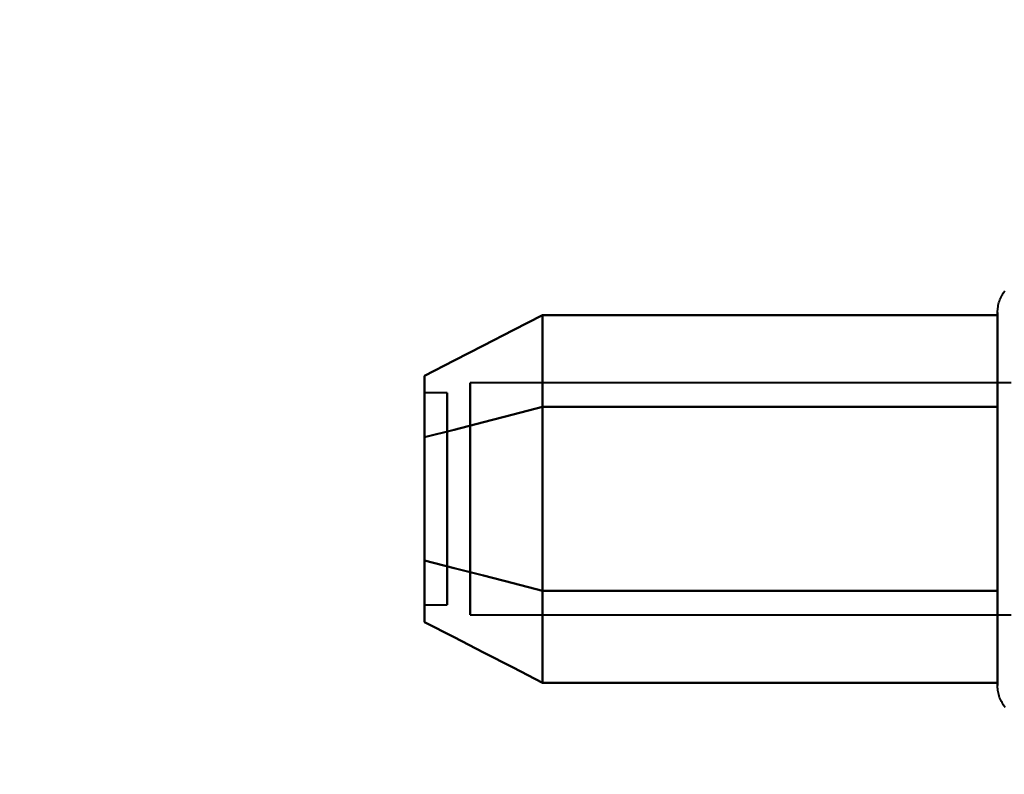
# Model space of a CAD drawing. Header units: millimetres. Extents: x -1115 to 1388, y -280 to 1010.
# Tile 12 of 76: x -352 to -331, y 177 to 194. Entities that reach past the tile are written whole.
import ezdxf

# ---------------------------------------------------------------- set-up
doc = ezdxf.new("R2010")
doc.units = ezdxf.units.MM
for name, color, linetype, lineweight in [('A-ANNO-DIMS', 211, 'Continuous', 30), ('A-ANNO-DIMS-20', 211, 'Continuous', 30), ('G-IMPT', 8, 'Continuous', 40)]:
    doc.layers.add(name, color=color, linetype=linetype, lineweight=lineweight)
doc.styles.add('Arial_1', font='arial.ttf', dxfattribs={"height": 60})
doc.dimstyles.new('Linéaire', dxfattribs={"dimscale": 304.8, "dimtxt": 61.215564, "dimasz": 0.131234, "dimexe": 0.131234, "dimexo": 0.131234, "dimgap": 0.131234, "dimtad": 1, "dimdec": 0, "dimzin": 0, "dimdsep": 46, "dimtxsty": 'Arial_1', "dimblk1": 'OBLIQUE', "dimblk2": 'OBLIQUE', "dimsah": 1, "dimcen": 0.09, "dimazin": 0, "dimtfac": 1, "dimtdec": 4, "dimtix": 1, "dimtmove": 0, "dimatfit": 3, "dimfxl": 1, "dimtvp": 1, "dimtfill": 1, "dimtolj": 1, "dimtzin": 0, "dimarcsym": 2})

# ---------------------------------------------------------------- blocks, each defined once
blk = doc.blocks.new('NEXA 700 CALQUES_dwg-751640-Droite')
at = {"layer": 'G-IMPT'}
for p, q in [((-330.796, 185.422), (-330.796, 187.472)), ((-330.796, 185.422), (-330.796, 187.472)), ((-330.796, 181.322), (-330.796, 186.923)), ((-330.796, 181.322), (-330.796, 186.923)), ((-330.5, 185.921), (-342.389, 185.921)), ((-330.5, 185.921), (-342.389, 185.921)), ((-342.389, 182.098), (-342.389, 185.921)), ((-342.389, 182.098), (-342.389, 185.921)), ((-342.389, 185.921), (-342.389, 182.098)), ((-342.389, 185.921), (-342.389, 182.098)), ((-342.889, 185.702), (-343.389, 185.702)), ((-342.889, 185.702), (-343.389, 185.702)), ((-343.389, 185.702), (-343.389, 183.14)), ((-343.389, 185.702), (-343.389, 183.14)), ((-343.389, 183.14), (-343.389, 185.702)), ((-343.389, 183.14), (-343.389, 185.702)), ((-342.889, 185.702), (-342.889, 183.14)), ((-342.889, 185.702), (-342.889, 183.14)), ((-342.889, 183.14), (-342.889, 185.702)), ((-342.889, 183.14), (-342.889, 185.702)), ((-330.796, 179.272), (-330.796, 185.422)), ((-330.796, 179.272), (-330.796, 185.422)), ((-342.389, 180.824), (-342.389, 184.646)), ((-342.389, 180.824), (-342.389, 184.646)), ((-342.389, 184.646), (-342.389, 180.824)), ((-342.389, 184.646), (-342.389, 180.824)), ((-343.389, 183.604), (-343.389, 181.042)), ((-343.389, 183.604), (-343.389, 181.042)), ((-343.389, 181.042), (-343.389, 183.604)), ((-343.389, 181.042), (-343.389, 183.604)), ((-342.889, 183.604), (-342.889, 181.042)), ((-342.889, 183.604), (-342.889, 181.042)), ((-342.889, 181.042), (-342.889, 183.604)), ((-342.889, 181.042), (-342.889, 183.604)), ((-343.389, 181.042), (-342.889, 181.042)), ((-343.389, 181.042), (-342.889, 181.042)), ((-342.389, 180.824), (-330.5, 180.824)), ((-342.389, 180.824), (-330.5, 180.824))]:
    blk.add_line(p, q, dxfattribs=at)
at = {"layer": 'G-IMPT', "flags": 128}
for points in [[(-330.796, 187.472), (-330.795, 187.504), (-330.793, 187.535), (-330.79, 187.567), (-330.786, 187.598), (-330.78, 187.629), (-330.773, 187.66), (-330.765, 187.691), (-330.756, 187.721), (-330.745, 187.751), (-330.733, 187.78), (-330.72, 187.809), (-330.706, 187.837), (-330.691, 187.865), (-330.675, 187.892), (-330.658, 187.919), (-330.639, 187.944)], [(-330.796, 187.472), (-330.795, 187.504), (-330.793, 187.535), (-330.79, 187.567), (-330.786, 187.598), (-330.78, 187.629), (-330.773, 187.66), (-330.765, 187.691), (-330.756, 187.721), (-330.745, 187.751), (-330.733, 187.78), (-330.72, 187.809), (-330.706, 187.837), (-330.691, 187.865), (-330.675, 187.892), (-330.658, 187.919), (-330.639, 187.944)], [(-340.796, 187.414), (-341.444, 187.081), (-342.092, 186.748), (-342.741, 186.414), (-343.389, 186.081)], [(-343.389, 186.081), (-342.741, 186.414), (-342.092, 186.748), (-341.444, 187.081), (-340.796, 187.414)], [(-340.796, 187.414), (-341.444, 187.081), (-342.092, 186.748), (-342.741, 186.414), (-343.389, 186.081)], [(-343.389, 186.081), (-342.741, 186.414), (-342.092, 186.748), (-341.444, 187.081), (-340.796, 187.414)], [(-340.796, 185.393), (-340.796, 185.898), (-340.796, 186.403), (-340.796, 186.909), (-340.796, 187.414)], [(-340.796, 187.414), (-340.796, 186.909), (-340.796, 186.403), (-340.796, 185.898), (-340.796, 185.393)], [(-340.796, 185.393), (-340.796, 185.898), (-340.796, 186.403), (-340.796, 186.909), (-340.796, 187.414)], [(-340.796, 187.414), (-340.796, 186.909), (-340.796, 186.403), (-340.796, 185.898), (-340.796, 185.393)], [(-340.796, 187.414), (-340.796, 186.909), (-340.796, 186.403), (-340.796, 185.898), (-340.796, 185.393)], [(-330.796, 187.414), (-333.296, 187.414), (-335.796, 187.414), (-338.296, 187.414), (-340.796, 187.414)], [(-340.796, 185.393), (-340.796, 185.898), (-340.796, 186.403), (-340.796, 186.909), (-340.796, 187.414)], [(-340.796, 187.414), (-338.296, 187.414), (-335.796, 187.414), (-333.296, 187.414), (-330.796, 187.414)], [(-340.796, 187.414), (-340.796, 186.909), (-340.796, 186.403), (-340.796, 185.898), (-340.796, 185.393)], [(-330.796, 187.414), (-333.296, 187.414), (-335.796, 187.414), (-338.296, 187.414), (-340.796, 187.414)], [(-340.796, 185.393), (-340.796, 185.898), (-340.796, 186.403), (-340.796, 186.909), (-340.796, 187.414)], [(-340.796, 187.414), (-338.296, 187.414), (-335.796, 187.414), (-333.296, 187.414), (-330.796, 187.414)], [(-330.796, 187.472), (-330.796, 187.469), (-330.796, 187.459), (-330.796, 187.443), (-330.796, 187.42), (-330.796, 187.391), (-330.796, 187.355), (-330.796, 187.313), (-330.796, 187.264), (-330.796, 187.209), (-330.796, 187.149), (-330.796, 187.082), (-330.796, 187.009), (-330.796, 186.93), (-330.796, 186.846), (-330.796, 186.756), (-330.796, 186.661), (-330.796, 186.56), (-330.796, 186.455), (-330.796, 186.344), (-330.796, 186.229), (-330.796, 186.109), (-330.796, 185.985), (-330.796, 185.856), (-330.796, 185.724), (-330.796, 185.588), (-330.796, 185.448), (-330.796, 185.305), (-330.796, 185.159), (-330.796, 185.01), (-330.796, 184.858), (-330.796, 184.704), (-330.796, 184.548), (-330.796, 184.39), (-330.796, 184.23), (-330.796, 184.069), (-330.796, 183.907), (-330.796, 183.744), (-330.796, 183.58), (-330.796, 183.417), (-330.796, 183.253), (-330.796, 183.089), (-330.796, 182.925), (-330.796, 182.763), (-330.796, 182.601), (-330.796, 182.441), (-330.796, 182.282), (-330.796, 182.125), (-330.796, 181.969), (-330.796, 181.817), (-330.796, 181.666), (-330.796, 181.518), (-330.796, 181.374), (-330.796, 181.322)], [(-330.796, 185.422), (-330.796, 185.563), (-330.796, 185.7), (-330.796, 185.833), (-330.796, 185.962), (-330.796, 186.087), (-330.796, 186.208), (-330.796, 186.324), (-330.796, 186.435), (-330.796, 186.542), (-330.796, 186.643), (-330.796, 186.739), (-330.796, 186.83), (-330.796, 186.916), (-330.796, 186.995), (-330.796, 187.069), (-330.796, 187.137), (-330.796, 187.199), (-330.796, 187.255), (-330.796, 187.304), (-330.796, 187.348), (-330.796, 187.385), (-330.796, 187.415), (-330.796, 187.439), (-330.796, 187.457), (-330.796, 187.468), (-330.796, 187.472)], [(-330.796, 187.472), (-330.796, 187.469), (-330.796, 187.459), (-330.796, 187.443), (-330.796, 187.42), (-330.796, 187.391), (-330.796, 187.355), (-330.796, 187.313), (-330.796, 187.264), (-330.796, 187.209), (-330.796, 187.149), (-330.796, 187.082), (-330.796, 187.009), (-330.796, 186.93), (-330.796, 186.846), (-330.796, 186.756), (-330.796, 186.661), (-330.796, 186.56), (-330.796, 186.455), (-330.796, 186.344), (-330.796, 186.229), (-330.796, 186.109), (-330.796, 185.985), (-330.796, 185.856), (-330.796, 185.724), (-330.796, 185.588), (-330.796, 185.448), (-330.796, 185.305), (-330.796, 185.159), (-330.796, 185.01), (-330.796, 184.858), (-330.796, 184.704), (-330.796, 184.548), (-330.796, 184.39), (-330.796, 184.23), (-330.796, 184.069), (-330.796, 183.907), (-330.796, 183.744), (-330.796, 183.58), (-330.796, 183.417), (-330.796, 183.253), (-330.796, 183.089), (-330.796, 182.925), (-330.796, 182.763), (-330.796, 182.601), (-330.796, 182.441), (-330.796, 182.282), (-330.796, 182.125), (-330.796, 181.969), (-330.796, 181.817), (-330.796, 181.666), (-330.796, 181.518), (-330.796, 181.374), (-330.796, 181.322)], [(-330.796, 185.422), (-330.796, 185.563), (-330.796, 185.7), (-330.796, 185.833), (-330.796, 185.962), (-330.796, 186.087), (-330.796, 186.208), (-330.796, 186.324), (-330.796, 186.435), (-330.796, 186.542), (-330.796, 186.643), (-330.796, 186.739), (-330.796, 186.83), (-330.796, 186.916), (-330.796, 186.995), (-330.796, 187.069), (-330.796, 187.137), (-330.796, 187.199), (-330.796, 187.255), (-330.796, 187.304), (-330.796, 187.348), (-330.796, 187.385), (-330.796, 187.415), (-330.796, 187.439), (-330.796, 187.457), (-330.796, 187.468), (-330.796, 187.472)], [(-330.796, 185.393), (-330.796, 185.898), (-330.796, 186.403), (-330.796, 186.909), (-330.796, 187.414)], [(-330.796, 187.414), (-330.796, 186.909), (-330.796, 186.403), (-330.796, 185.898), (-330.796, 185.393)], [(-330.796, 185.393), (-330.796, 185.898), (-330.796, 186.403), (-330.796, 186.909), (-330.796, 187.414)], [(-330.796, 187.414), (-330.796, 186.909), (-330.796, 186.403), (-330.796, 185.898), (-330.796, 185.393)], [(-340.796, 185.393), (-341.444, 185.226), (-342.092, 185.06), (-342.741, 184.893), (-343.389, 184.727)], [(-343.389, 184.727), (-342.741, 184.893), (-342.092, 185.06), (-341.444, 185.226), (-340.796, 185.393)], [(-340.796, 185.393), (-341.444, 185.226), (-342.092, 185.06), (-342.741, 184.893), (-343.389, 184.727)], [(-343.389, 184.727), (-342.741, 184.893), (-342.092, 185.06), (-341.444, 185.226), (-340.796, 185.393)], [(-340.796, 185.393), (-341.444, 185.226), (-342.092, 185.06), (-342.741, 184.893), (-343.389, 184.727)], [(-343.389, 184.727), (-342.741, 184.893), (-342.092, 185.06), (-341.444, 185.226), (-340.796, 185.393)], [(-340.796, 185.393), (-341.444, 185.226), (-342.092, 185.06), (-342.741, 184.893), (-343.389, 184.727)], [(-343.389, 184.727), (-342.741, 184.893), (-342.092, 185.06), (-341.444, 185.226), (-340.796, 185.393)], [(-340.796, 181.352), (-340.796, 182.362), (-340.796, 183.372), (-340.796, 184.383), (-340.796, 185.393)], [(-340.796, 185.393), (-340.796, 184.383), (-340.796, 183.372), (-340.796, 182.362), (-340.796, 181.352)], [(-340.796, 181.352), (-340.796, 182.362), (-340.796, 183.372), (-340.796, 184.383), (-340.796, 185.393)], [(-340.796, 185.393), (-340.796, 184.383), (-340.796, 183.372), (-340.796, 182.362), (-340.796, 181.352)], [(-340.796, 185.393), (-340.796, 184.383), (-340.796, 183.372), (-340.796, 182.362), (-340.796, 181.352)], [(-330.796, 185.393), (-333.296, 185.393), (-335.796, 185.393), (-338.296, 185.393), (-340.796, 185.393)], [(-340.796, 185.393), (-338.296, 185.393), (-335.796, 185.393), (-333.296, 185.393), (-330.796, 185.393)], [(-330.796, 185.393), (-333.296, 185.393), (-335.796, 185.393), (-338.296, 185.393), (-340.796, 185.393)], [(-340.796, 181.352), (-340.796, 182.362), (-340.796, 183.372), (-340.796, 184.383), (-340.796, 185.393)], [(-340.796, 185.393), (-338.296, 185.393), (-335.796, 185.393), (-333.296, 185.393), (-330.796, 185.393)], [(-340.796, 185.393), (-340.796, 184.383), (-340.796, 183.372), (-340.796, 182.362), (-340.796, 181.352)], [(-330.796, 185.393), (-333.296, 185.393), (-335.796, 185.393), (-338.296, 185.393), (-340.796, 185.393)], [(-340.796, 185.393), (-338.296, 185.393), (-335.796, 185.393), (-333.296, 185.393), (-330.796, 185.393)], [(-330.796, 185.393), (-333.296, 185.393), (-335.796, 185.393), (-338.296, 185.393), (-340.796, 185.393)], [(-340.796, 181.352), (-340.796, 182.362), (-340.796, 183.372), (-340.796, 184.383), (-340.796, 185.393)], [(-340.796, 185.393), (-338.296, 185.393), (-335.796, 185.393), (-333.296, 185.393), (-330.796, 185.393)], [(-330.796, 179.272), (-330.796, 179.276), (-330.796, 179.285), (-330.796, 179.302), (-330.796, 179.325), (-330.796, 179.354), (-330.796, 179.39), (-330.796, 179.432), (-330.796, 179.48), (-330.796, 179.535), (-330.796, 179.596), (-330.796, 179.663), (-330.796, 179.736), (-330.796, 179.814), (-330.796, 179.899), (-330.796, 179.988), (-330.796, 180.084), (-330.796, 180.184), (-330.796, 180.29), (-330.796, 180.4), (-330.796, 180.516), (-330.796, 180.636), (-330.796, 180.76), (-330.796, 180.888), (-330.796, 181.021), (-330.796, 181.157), (-330.796, 181.297), (-330.796, 181.44), (-330.796, 181.586), (-330.796, 181.735), (-330.796, 181.887), (-330.796, 182.041), (-330.796, 182.197), (-330.796, 182.355), (-330.796, 182.514), (-330.796, 182.675), (-330.796, 182.838), (-330.796, 183.001), (-330.796, 183.164), (-330.796, 183.328), (-330.796, 183.492), (-330.796, 183.656), (-330.796, 183.819), (-330.796, 183.982), (-330.796, 184.143), (-330.796, 184.304), (-330.796, 184.463), (-330.796, 184.62), (-330.796, 184.775), (-330.796, 184.928), (-330.796, 185.079), (-330.796, 185.226), (-330.796, 185.371), (-330.796, 185.422)], [(-330.796, 179.272), (-330.796, 179.276), (-330.796, 179.285), (-330.796, 179.302), (-330.796, 179.325), (-330.796, 179.354), (-330.796, 179.39), (-330.796, 179.432), (-330.796, 179.48), (-330.796, 179.535), (-330.796, 179.596), (-330.796, 179.663), (-330.796, 179.736), (-330.796, 179.814), (-330.796, 179.899), (-330.796, 179.988), (-330.796, 180.084), (-330.796, 180.184), (-330.796, 180.29), (-330.796, 180.4), (-330.796, 180.516), (-330.796, 180.636), (-330.796, 180.76), (-330.796, 180.888), (-330.796, 181.021), (-330.796, 181.157), (-330.796, 181.297), (-330.796, 181.44), (-330.796, 181.586), (-330.796, 181.735), (-330.796, 181.887), (-330.796, 182.041), (-330.796, 182.197), (-330.796, 182.355), (-330.796, 182.514), (-330.796, 182.675), (-330.796, 182.838), (-330.796, 183.001), (-330.796, 183.164), (-330.796, 183.328), (-330.796, 183.492), (-330.796, 183.656), (-330.796, 183.819), (-330.796, 183.982), (-330.796, 184.143), (-330.796, 184.304), (-330.796, 184.463), (-330.796, 184.62), (-330.796, 184.775), (-330.796, 184.928), (-330.796, 185.079), (-330.796, 185.226), (-330.796, 185.371), (-330.796, 185.422)], [(-330.796, 181.352), (-330.796, 182.362), (-330.796, 183.372), (-330.796, 184.383), (-330.796, 185.393)], [(-330.796, 185.393), (-330.796, 184.383), (-330.796, 183.372), (-330.796, 182.362), (-330.796, 181.352)], [(-330.796, 181.352), (-330.796, 182.362), (-330.796, 183.372), (-330.796, 184.383), (-330.796, 185.393)], [(-330.796, 185.393), (-330.796, 184.383), (-330.796, 183.372), (-330.796, 182.362), (-330.796, 181.352)], [(-340.796, 181.352), (-341.444, 181.518), (-342.092, 181.685), (-342.741, 181.851), (-343.389, 182.018)], [(-343.389, 182.018), (-342.741, 181.851), (-342.092, 181.685), (-341.444, 181.518), (-340.796, 181.352)], [(-340.796, 181.352), (-341.444, 181.518), (-342.092, 181.685), (-342.741, 181.851), (-343.389, 182.018)], [(-343.389, 182.018), (-342.741, 181.851), (-342.092, 181.685), (-341.444, 181.518), (-340.796, 181.352)], [(-340.796, 181.352), (-341.444, 181.518), (-342.092, 181.685), (-342.741, 181.851), (-343.389, 182.018)], [(-343.389, 182.018), (-342.741, 181.851), (-342.092, 181.685), (-341.444, 181.518), (-340.796, 181.352)], [(-340.796, 181.352), (-341.444, 181.518), (-342.092, 181.685), (-342.741, 181.851), (-343.389, 182.018)], [(-343.389, 182.018), (-342.741, 181.851), (-342.092, 181.685), (-341.444, 181.518), (-340.796, 181.352)], [(-340.796, 179.331), (-340.796, 179.836), (-340.796, 180.341), (-340.796, 180.846), (-340.796, 181.352)], [(-340.796, 181.352), (-340.796, 180.846), (-340.796, 180.341), (-340.796, 179.836), (-340.796, 179.331)], [(-340.796, 179.331), (-340.796, 179.836), (-340.796, 180.341), (-340.796, 180.846), (-340.796, 181.352)], [(-340.796, 181.352), (-340.796, 180.846), (-340.796, 180.341), (-340.796, 179.836), (-340.796, 179.331)], [(-340.796, 181.352), (-340.796, 180.846), (-340.796, 180.341), (-340.796, 179.836), (-340.796, 179.331)], [(-330.796, 181.352), (-333.296, 181.352), (-335.796, 181.352), (-338.296, 181.352), (-340.796, 181.352)], [(-340.796, 181.352), (-338.296, 181.352), (-335.796, 181.352), (-333.296, 181.352), (-330.796, 181.352)], [(-330.796, 181.352), (-333.296, 181.352), (-335.796, 181.352), (-338.296, 181.352), (-340.796, 181.352)], [(-340.796, 179.331), (-340.796, 179.836), (-340.796, 180.341), (-340.796, 180.846), (-340.796, 181.352)], [(-340.796, 181.352), (-338.296, 181.352), (-335.796, 181.352), (-333.296, 181.352), (-330.796, 181.352)], [(-340.796, 181.352), (-340.796, 180.846), (-340.796, 180.341), (-340.796, 179.836), (-340.796, 179.331)], [(-330.796, 181.352), (-333.296, 181.352), (-335.796, 181.352), (-338.296, 181.352), (-340.796, 181.352)], [(-340.796, 181.352), (-338.296, 181.352), (-335.796, 181.352), (-333.296, 181.352), (-330.796, 181.352)], [(-330.796, 181.352), (-333.296, 181.352), (-335.796, 181.352), (-338.296, 181.352), (-340.796, 181.352)], [(-340.796, 179.331), (-340.796, 179.836), (-340.796, 180.341), (-340.796, 180.846), (-340.796, 181.352)], [(-340.796, 181.352), (-338.296, 181.352), (-335.796, 181.352), (-333.296, 181.352), (-330.796, 181.352)], [(-330.796, 179.331), (-330.796, 179.836), (-330.796, 180.341), (-330.796, 180.846), (-330.796, 181.352)], [(-330.796, 181.352), (-330.796, 180.846), (-330.796, 180.341), (-330.796, 179.836), (-330.796, 179.331)], [(-330.796, 179.331), (-330.796, 179.836), (-330.796, 180.341), (-330.796, 180.846), (-330.796, 181.352)], [(-330.796, 181.352), (-330.796, 180.846), (-330.796, 180.341), (-330.796, 179.836), (-330.796, 179.331)], [(-330.796, 181.322), (-330.796, 181.182), (-330.796, 181.045), (-330.796, 180.912), (-330.796, 180.783), (-330.796, 180.658), (-330.796, 180.537), (-330.796, 180.421), (-330.796, 180.309), (-330.796, 180.203), (-330.796, 180.101), (-330.796, 180.005), (-330.796, 179.914), (-330.796, 179.829), (-330.796, 179.749), (-330.796, 179.675), (-330.796, 179.608), (-330.796, 179.546), (-330.796, 179.49), (-330.796, 179.44), (-330.796, 179.397), (-330.796, 179.36), (-330.796, 179.329), (-330.796, 179.305), (-330.796, 179.288), (-330.796, 179.277), (-330.796, 179.272)], [(-330.796, 181.322), (-330.796, 181.182), (-330.796, 181.045), (-330.796, 180.912), (-330.796, 180.783), (-330.796, 180.658), (-330.796, 180.537), (-330.796, 180.421), (-330.796, 180.309), (-330.796, 180.203), (-330.796, 180.101), (-330.796, 180.005), (-330.796, 179.914), (-330.796, 179.829), (-330.796, 179.749), (-330.796, 179.675), (-330.796, 179.608), (-330.796, 179.546), (-330.796, 179.49), (-330.796, 179.44), (-330.796, 179.397), (-330.796, 179.36), (-330.796, 179.329), (-330.796, 179.305), (-330.796, 179.288), (-330.796, 179.277), (-330.796, 179.272)], [(-343.389, 180.663), (-342.741, 180.33), (-342.092, 179.997), (-341.444, 179.664), (-340.796, 179.331)], [(-340.796, 179.331), (-341.444, 179.664), (-342.092, 179.997), (-342.741, 180.33), (-343.389, 180.663)], [(-343.389, 180.663), (-342.741, 180.33), (-342.092, 179.997), (-341.444, 179.664), (-340.796, 179.331)], [(-340.796, 179.331), (-341.444, 179.664), (-342.092, 179.997), (-342.741, 180.33), (-343.389, 180.663)], [(-340.796, 179.331), (-338.296, 179.331), (-335.796, 179.331), (-333.296, 179.331), (-330.796, 179.331)], [(-330.796, 179.331), (-333.296, 179.331), (-335.796, 179.331), (-338.296, 179.331), (-340.796, 179.331)], [(-340.796, 179.331), (-338.296, 179.331), (-335.796, 179.331), (-333.296, 179.331), (-330.796, 179.331)], [(-330.796, 179.331), (-333.296, 179.331), (-335.796, 179.331), (-338.296, 179.331), (-340.796, 179.331)], [(-330.629, 178.787), (-330.648, 178.812), (-330.666, 178.838), (-330.683, 178.865), (-330.698, 178.892), (-330.713, 178.92), (-330.727, 178.949), (-330.739, 178.978), (-330.75, 179.008), (-330.76, 179.038), (-330.769, 179.068), (-330.776, 179.099), (-330.783, 179.13), (-330.788, 179.161), (-330.792, 179.192), (-330.794, 179.224), (-330.796, 179.255), (-330.796, 179.272)], [(-330.629, 178.787), (-330.648, 178.812), (-330.666, 178.838), (-330.683, 178.865), (-330.698, 178.892), (-330.713, 178.92), (-330.727, 178.949), (-330.739, 178.978), (-330.75, 179.008), (-330.76, 179.038), (-330.769, 179.068), (-330.776, 179.099), (-330.783, 179.13), (-330.788, 179.161), (-330.792, 179.192), (-330.794, 179.224), (-330.796, 179.255), (-330.796, 179.272)]]:
    blk.add_lwpolyline(points, dxfattribs=at)
at = {"layer": 'G-IMPT'}
for points in [[(-343.389, 186.081), (-343.389, 186.032), (-343.389, 185.739), (-343.389, 185.111), (-343.389, 184.727)], [(-343.389, 184.727), (-343.389, 185.111), (-343.389, 185.738), (-343.389, 186.032), (-343.389, 186.081)], [(-343.389, 186.081), (-343.389, 186.032), (-343.389, 185.739), (-343.389, 185.111), (-343.389, 184.727)], [(-343.389, 184.727), (-343.389, 185.111), (-343.389, 185.738), (-343.389, 186.032), (-343.389, 186.081)], [(-343.389, 186.081), (-343.389, 186.035), (-343.389, 185.739), (-343.389, 185.105), (-343.389, 184.727)], [(-343.389, 184.727), (-343.389, 185.106), (-343.389, 185.74), (-343.389, 186.035), (-343.389, 186.081)], [(-343.389, 186.081), (-343.389, 186.035), (-343.389, 185.739), (-343.389, 185.105), (-343.389, 184.727)], [(-343.389, 184.727), (-343.389, 185.106), (-343.389, 185.74), (-343.389, 186.035), (-343.389, 186.081)], [(-343.389, 184.727), (-343.389, 184.293), (-343.389, 183.373), (-343.389, 182.452), (-343.389, 182.018)], [(-343.389, 182.018), (-343.389, 182.451), (-343.389, 183.372), (-343.389, 184.293), (-343.389, 184.727)], [(-343.389, 184.727), (-343.389, 184.293), (-343.389, 183.373), (-343.389, 182.452), (-343.389, 182.018)], [(-343.389, 182.018), (-343.389, 182.451), (-343.389, 183.372), (-343.389, 184.293), (-343.389, 184.727)], [(-343.389, 184.727), (-343.389, 184.302), (-343.389, 183.372), (-343.389, 182.443), (-343.389, 182.018)], [(-343.389, 182.018), (-343.389, 182.443), (-343.389, 183.373), (-343.389, 184.302), (-343.389, 184.727)], [(-343.389, 184.727), (-343.389, 184.302), (-343.389, 183.372), (-343.389, 182.443), (-343.389, 182.018)], [(-343.389, 182.018), (-343.389, 182.443), (-343.389, 183.373), (-343.389, 184.302), (-343.389, 184.727)], [(-343.389, 182.018), (-343.389, 181.634), (-343.389, 181.006), (-343.389, 180.713), (-343.389, 180.663)], [(-343.389, 180.663), (-343.389, 180.713), (-343.389, 181.006), (-343.389, 181.634), (-343.389, 182.018)], [(-343.389, 182.018), (-343.389, 181.634), (-343.389, 181.006), (-343.389, 180.713), (-343.389, 180.663)], [(-343.389, 180.663), (-343.389, 180.713), (-343.389, 181.006), (-343.389, 181.634), (-343.389, 182.018)], [(-343.389, 182.018), (-343.389, 181.639), (-343.389, 181.005), (-343.389, 180.71), (-343.389, 180.663)], [(-343.389, 180.663), (-343.389, 180.71), (-343.389, 181.005), (-343.389, 181.639), (-343.389, 182.018)], [(-343.389, 182.018), (-343.389, 181.639), (-343.389, 181.005), (-343.389, 180.71), (-343.389, 180.663)], [(-343.389, 180.663), (-343.389, 180.71), (-343.389, 181.005), (-343.389, 181.639), (-343.389, 182.018)]]:
    blk.add_open_spline(points, degree=3, dxfattribs=at)
blk = doc.blocks.new('DIMBLOCK2-Droite')
at = {"layer": 'A-ANNO-DIMS-20'}
for p, q in [((-361.5, 134.913), (-361.5, 174.913)), ((0, 134.913), (0, 174.913)), ((-361.5, 134.913), (0, 134.913)), ((-361.5, 134.913), (-361.5, 123.197)), ((0, 134.913), (0, 123.197))]:
    blk.add_line(p, q, dxfattribs=at)
at = {"layer": 'A-ANNO-DIMS-20', "lineweight": 50}
for p, q in [((-361.5, 134.913), (-341.5, 154.913)), ((0, 134.913), (20, 154.913)), ((-361.5, 134.913), (-381.5, 114.913)), ((0, 134.913), (-20, 114.913))]:
    blk.add_line(p, q, dxfattribs=at)
at = {"layer": 'A-ANNO-DIMS-20', "color": 0, "insert": (-249.971, 252.807), "char_height": 60, "width": 166.12962, "attachment_point": 1, "line_spacing_factor": 0.941778, "style": 'Arial_1', "bg_fill": 3, "box_fill_scale": 1.25, "bg_fill_color": 256, "bg_fill_true_color": 13158600, "bg_fill_transparency": 0}
blk.add_mtext('362', dxfattribs=at)
blk = doc.blocks.new('_Oblique')
at = {"color": 0, "linetype": 'ByBlock', "lineweight": -2}
blk.add_line((-0.5, -0.5), (0.5, 0.5), dxfattribs=at)

msp = doc.modelspace()

# ---------------------------------------------------------------- block references
at = {"layer": 'G-IMPT'}
msp.add_blockref('NEXA 700 CALQUES_dwg-751640-Droite', (0, 0), dxfattribs=at)

# ---------------------------------------------------------------- next in the draw order: dimensions: what is measured, and where the dimension line sits
at = {"layer": 'A-ANNO-DIMS'}
dim = msp.add_linear_dim(base=(0, 134.912849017), p1=(-361.5, 163.197120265), p2=(0, 163.197120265), dimstyle='Linéaire', override={"dimpost": '<>', "dimfxl": 361.5}, dxfattribs=at)
dim.commit()
dim.dimension.update_dxf_attribs({"geometry": 'DIMBLOCK2-Droite', "text_midpoint": (-180.75, 205.567692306)})

doc.saveas('drawing.dxf')
